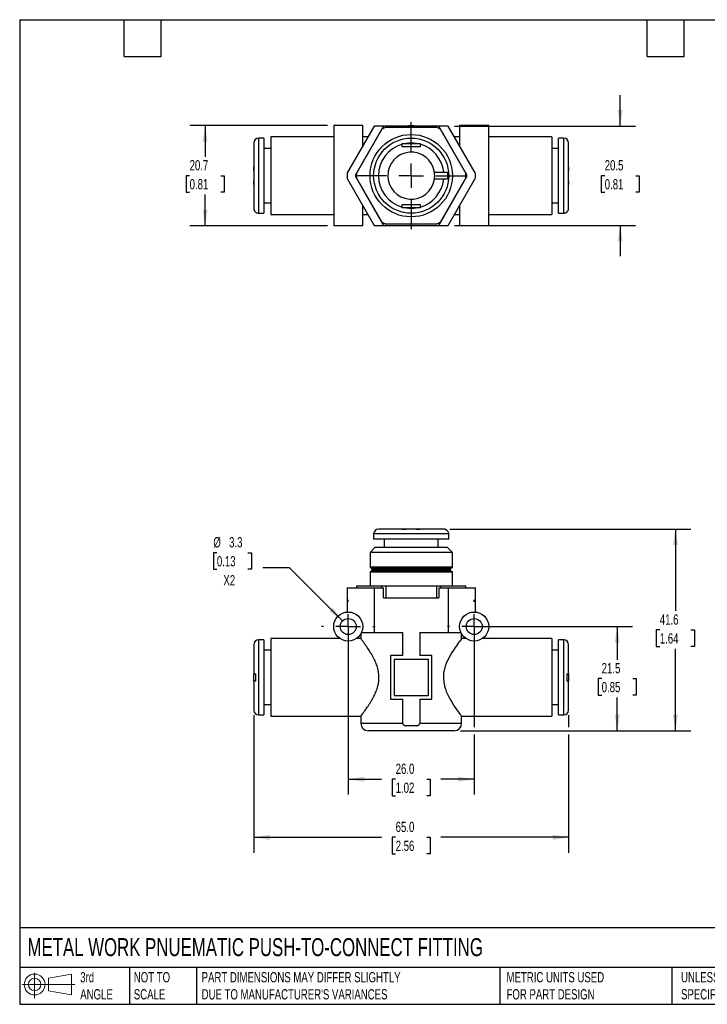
# Model space of a CAD drawing. Header units: millimetres. Extents: x 6 to 273, y 6 to 210.
# Tile 1 of 2: x 6 to 148, y 6 to 210. Entities that reach past the tile are written whole.
import ezdxf

# ---------------------------------------------------------------- set-up
doc = ezdxf.new("R2010")
doc.units = ezdxf.units.MM
doc.linetypes.add('SLD-Center', pattern=[19.05, 15.24, -1.27, 1.27, -1.27])
doc.linetypes.add('SLD-Solid', pattern=[0])
doc.layers.add('CENTER', color=40, linetype='SLD-Center')
doc.layers.add('SLD-DEFPOINTS', color=7, linetype='Continuous')
doc.layers.add('DIMENSIONS', color=140, linetype='SLD-Solid', lineweight=25)
doc.layers.add('TEXT', color=140, linetype='SLD-Solid', lineweight=25)
doc.styles.add('SLDTEXTSTYLE0', font='TXT', dxfattribs={"width": 0.7})
doc.dimstyles.new('SLDDIMSTYLE0', dxfattribs={"dimtxt": 2.158008, "dimasz": 3.302, "dimexe": 0, "dimexo": 0.0625, "dimgap": 0.539502, "dimtad": 0, "dimtih": 1, "dimtoh": 1, "dimdec": 1, "dimrnd": 1e-09, "dimzin": 12, "dimdsep": 46, "dimtxsty": 'SLDTEXTSTYLE0', "dimsah": 1, "dimcen": 0, "dimadec": 0, "dimazin": 3, "dimtfac": 1, "dimtdec": 1, "dimtofl": 0, "dimtmove": 0, "dimatfit": 3, "dimfxl": 0, "dimfrac": 2, "dimtolj": 1, "dimtzin": 12, "dimarcsym": 0})
doc.dimstyles.new('SLDDIMSTYLE1', dxfattribs={"dimtxt": 2.158008, "dimasz": 3.302, "dimexe": 0, "dimexo": 0.0625, "dimgap": 0.539502, "dimtad": 0, "dimtih": 1, "dimtoh": 1, "dimdec": 1, "dimrnd": 1e-09, "dimzin": 4, "dimdsep": 46, "dimtxsty": 'SLDTEXTSTYLE0', "dimsah": 1, "dimcen": 0.09, "dimadec": 0, "dimazin": 1, "dimtfac": 1, "dimtdec": 1, "dimtofl": 0, "dimtmove": 0, "dimatfit": 3, "dimfxl": 0, "dimfrac": 2, "dimtolj": 1, "dimtzin": 12, "dimarcsym": 0})
doc.dimstyles.new('SLDDIMSTYLE2', dxfattribs={"dimtxt": 2.158008, "dimasz": 3.302, "dimexe": 0, "dimexo": 0.0625, "dimgap": 0.539502, "dimtad": 0, "dimtih": 1, "dimtoh": 1, "dimdec": 1, "dimrnd": 1e-09, "dimzin": 12, "dimdsep": 46, "dimtxsty": 'SLDTEXTSTYLE0', "dimsah": 1, "dimcen": 0.09, "dimadec": 0, "dimazin": 3, "dimtfac": 1, "dimtdec": 1, "dimtofl": 0, "dimtmove": 0, "dimatfit": 3, "dimfxl": 0, "dimfrac": 2, "dimtolj": 1, "dimtzin": 12, "dimarcsym": 0})
doc.dimstyles.new('SLDDIMSTYLE5', dxfattribs={"dimtxt": 2.158008, "dimasz": 3.302, "dimexe": 0, "dimexo": 0.0625, "dimgap": 0.539502, "dimtad": 0, "dimtih": 1, "dimtoh": 1, "dimdec": 1, "dimrnd": 1e-09, "dimzin": 12, "dimdsep": 46, "dimtxsty": 'SLDTEXTSTYLE0', "dimsah": 1, "dimcen": 0.09, "dimadec": 0, "dimazin": 3, "dimtfac": 1, "dimtdec": 1, "dimtmove": 0, "dimatfit": 0, "dimfxl": 0, "dimfrac": 2, "dimtolj": 1, "dimtzin": 12, "dimarcsym": 0})

# ---------------------------------------------------------------- blocks, each defined once
blk = doc.blocks.new('Block11')
at = {"color": 7, "linetype": 'SLD-Solid', "lineweight": 18}
for p, q in [((2.59, 5.31), (2.59, 0)), ((5.48, 4.17), (10.18, 5.03)), ((5.48, 1.6), (5.48, 4.17)), ((10.18, 5.03), (10.18, 0.73)), ((0, 2.88), (10.87, 2.88)), ((5.48, 1.6), (10.18, 0.73))]:
    blk.add_line(p, q, dxfattribs=at)
for radius in [2.15, 1.29]:
    blk.add_circle((2.59, 2.88), radius, dxfattribs=at)
blk = doc.blocks.new('Block12')
at = {"layer": 'SLD-DEFPOINTS'}
blk.add_blockref('Block11', (0, 0), dxfattribs=at)
blk = doc.blocks.new('_D')
at = {"layer": 'DIMENSIONS'}
for p, q in [((47.06, 99.55), (46.33, 99.55)), ((46.33, 99.55), (46.33, 96.12)), ((53.47, 99.55), (54.19, 99.55)), ((54.19, 99.55), (54.19, 96.12)), ((46.33, 96.12), (47.06, 96.12)), ((54.19, 96.12), (53.47, 96.12)), ((62.06, 96.41), (56.51, 96.41)), ((73, 85.48), (62.06, 96.41))]:
    blk.add_line(p, q, dxfattribs=at)
blk.add_solid([(73, 85.48), (71.02, 88.17), (70.3, 87.45)], dxfattribs=at)
at = {"layer": 'DIMENSIONS', "char_height": 2.117, "attachment_point": 1, "style": 'SLDTEXTSTYLE0'}
for s, insert in [('%%c', (46.33, 102.76)), ('3.3', (49.58, 102.76)), ('0.13', (47.06, 98.84)), ('X2', (48.4, 94.93))]:
    blk.add_mtext(s, dxfattribs=dict(at, insert=insert))
blk = doc.blocks.new('_D_1')
at = {"layer": 'DIMENSIONS'}
for p, q in [((74.17, 83.04), (74.17, 49.63)), ((100.17, 83.04), (100.17, 63.57)), ((100.17, 62.05), (100.17, 49.63)), ((74.17, 52.81), (81.04, 52.81)), ((83.96, 52.81), (83.23, 52.81)), ((83.23, 52.81), (83.23, 49.38)), ((90.37, 52.81), (91.1, 52.81)), ((91.1, 52.81), (91.1, 49.38)), ((100.17, 52.81), (93.3, 52.81)), ((83.23, 49.38), (83.96, 49.38)), ((91.1, 49.38), (90.37, 49.38))]:
    blk.add_line(p, q, dxfattribs=at)
for points in [[(74.17, 52.81), (77.47, 52.3), (77.47, 53.32)], [(100.17, 52.81), (96.86, 53.32), (96.86, 52.3)]]:
    blk.add_solid(points, dxfattribs=at)
at = {"layer": 'DIMENSIONS', "char_height": 2.117, "attachment_point": 1, "style": 'SLDTEXTSTYLE0'}
for s, insert in [('26.0', (83.96, 56.02)), ('1.02', (83.96, 52.11))]:
    blk.add_mtext(s, dxfattribs=dict(at, insert=insert))
blk = doc.blocks.new('_D_2')
at = {"layer": 'DIMENSIONS'}
for p, q in [((54.67, 66.05), (54.67, 37.63)), ((119.67, 66.05), (119.67, 63.57)), ((119.67, 62.05), (119.67, 37.63)), ((54.67, 40.81), (81.04, 40.81)), ((83.96, 40.81), (83.23, 40.81)), ((83.23, 40.81), (83.23, 37.38)), ((90.37, 40.81), (91.1, 40.81)), ((91.1, 40.81), (91.1, 37.38)), ((119.67, 40.81), (93.3, 40.81)), ((83.23, 37.38), (83.96, 37.38)), ((91.1, 37.38), (90.37, 37.38))]:
    blk.add_line(p, q, dxfattribs=at)
for points in [[(54.67, 40.81), (57.97, 40.3), (57.97, 41.32)], [(119.67, 40.81), (116.36, 41.32), (116.36, 40.3)]]:
    blk.add_solid(points, dxfattribs=at)
at = {"layer": 'DIMENSIONS', "char_height": 2.117, "attachment_point": 1, "style": 'SLDTEXTSTYLE0'}
for s, insert in [('65.0', (83.96, 44.02)), ('2.56', (83.96, 40.11))]:
    blk.add_mtext(s, dxfattribs=dict(at, insert=insert))
blk = doc.blocks.new('_D_3')
at = {"layer": 'DIMENSIONS'}
for p, q in [((101.44, 84.31), (132.87, 84.31)), ((129.7, 84.31), (129.7, 77.47)), ((126.49, 73.56), (125.77, 73.56)), ((125.77, 73.56), (125.77, 70.13)), ((132.9, 73.56), (133.63, 73.56)), ((133.63, 73.56), (133.63, 70.13)), ((125.77, 70.13), (126.49, 70.13)), ((129.7, 62.81), (129.7, 69.65)), ((133.63, 70.13), (132.9, 70.13)), ((97.34, 62.81), (132.87, 62.81))]:
    blk.add_line(p, q, dxfattribs=at)
for points in [[(129.7, 84.31), (129.19, 81.01), (130.21, 81.01)], [(129.7, 62.81), (130.21, 66.11), (129.19, 66.11)]]:
    blk.add_solid(points, dxfattribs=at)
at = {"layer": 'DIMENSIONS', "char_height": 2.117, "attachment_point": 1, "style": 'SLDTEXTSTYLE0'}
for s, insert in [('21.5', (126.49, 76.77)), ('0.85', (126.49, 72.86))]:
    blk.add_mtext(s, dxfattribs=dict(at, insert=insert))
blk = doc.blocks.new('_D_4')
at = {"layer": 'DIMENSIONS'}
for p, q in [((95.14, 104.41), (144.87, 104.41)), ((141.7, 104.41), (141.7, 87.52)), ((138.49, 83.61), (137.77, 83.61)), ((137.77, 83.61), (137.77, 80.18)), ((144.9, 83.61), (145.63, 83.61)), ((145.63, 83.61), (145.63, 80.18)), ((137.77, 80.18), (138.49, 80.18)), ((141.7, 62.81), (141.7, 79.7)), ((145.63, 80.18), (144.9, 80.18)), ((97.34, 62.81), (144.87, 62.81))]:
    blk.add_line(p, q, dxfattribs=at)
for points in [[(141.7, 104.41), (141.19, 101.11), (142.21, 101.11)], [(141.7, 62.81), (142.21, 66.11), (141.19, 66.11)]]:
    blk.add_solid(points, dxfattribs=at)
at = {"layer": 'DIMENSIONS', "char_height": 2.117, "attachment_point": 1, "style": 'SLDTEXTSTYLE0'}
for s, insert in [('41.6', (138.49, 86.82)), ('1.64', (138.49, 82.91))]:
    blk.add_mtext(s, dxfattribs=dict(at, insert=insert))
blk = doc.blocks.new('SW_CENTERMARKSYMBOL_0')
at = {"layer": 'CENTER', "color": 0}
for p, q in [((0, 5.08), (0, 5.54)), ((0, 0), (0, 2.54)), ((-5.08, 0), (-5.54, 0)), ((0, 0), (-2.54, 0)), ((0, 0), (0, -2.54)), ((0, 0), (2.54, 0)), ((5.08, 0), (5.54, 0)), ((0, -5.08), (0, -5.54))]:
    blk.add_line(p, q, dxfattribs=at)
blk = doc.blocks.new('SW_CENTERMARKSYMBOL_1')
at = {"layer": 'CENTER', "color": 0}
for p, q in [((0, 5.08), (0, 5.54)), ((0, 0), (0, 2.54)), ((-5.08, 0), (-5.54, 0)), ((0, 0), (-2.54, 0)), ((0, 0), (0, -2.54)), ((0, 0), (2.54, 0)), ((5.08, 0), (5.54, 0)), ((0, -5.08), (0, -5.54))]:
    blk.add_line(p, q, dxfattribs=at)
blk = doc.blocks.new('_D_7')
at = {"layer": 'DIMENSIONS'}
for p, q in [((69.9, 187.71), (41.46, 187.71)), ((44.63, 187.71), (44.63, 181.27)), ((41.43, 177.36), (40.7, 177.36)), ((40.7, 177.36), (40.7, 173.93)), ((47.84, 177.36), (48.56, 177.36)), ((48.56, 177.36), (48.56, 173.93)), ((40.7, 173.93), (41.43, 173.93)), ((44.63, 167.01), (44.63, 173.44)), ((48.56, 173.93), (47.84, 173.93)), ((69.9, 167.01), (41.46, 167.01))]:
    blk.add_line(p, q, dxfattribs=at)
for points in [[(44.63, 187.71), (44.13, 184.4), (45.14, 184.4)], [(44.63, 167.01), (45.14, 170.31), (44.13, 170.31)]]:
    blk.add_solid(points, dxfattribs=at)
at = {"layer": 'DIMENSIONS', "char_height": 2.117, "attachment_point": 1, "style": 'SLDTEXTSTYLE0'}
for s, insert in [('20.7', (41.43, 180.57)), ('0.81', (41.43, 176.65))]:
    blk.add_mtext(s, dxfattribs=dict(at, insert=insert))
blk = doc.blocks.new('_D_8')
at = {"layer": 'DIMENSIONS'}
for p, q in [((130.32, 187.61), (130.32, 193.96)), ((96.09, 187.61), (133.5, 187.61)), ((127.12, 177.36), (126.39, 177.36)), ((126.39, 177.36), (126.39, 173.93)), ((133.53, 177.36), (134.25, 177.36)), ((134.25, 177.36), (134.25, 173.93)), ((126.39, 173.93), (127.12, 173.93)), ((134.25, 173.93), (133.53, 173.93)), ((96.09, 167.11), (133.5, 167.11)), ((130.32, 167.11), (130.32, 160.76))]:
    blk.add_line(p, q, dxfattribs=at)
for points in [[(130.32, 187.61), (130.83, 190.91), (129.81, 190.91)], [(130.32, 167.11), (129.81, 163.8), (130.83, 163.8)]]:
    blk.add_solid(points, dxfattribs=at)
at = {"layer": 'DIMENSIONS', "char_height": 2.117, "attachment_point": 1, "style": 'SLDTEXTSTYLE0'}
for s, insert in [('20.5', (127.12, 180.57)), ('0.81', (127.12, 176.65))]:
    blk.add_mtext(s, dxfattribs=dict(at, insert=insert))
blk = doc.blocks.new('SW_CENTERMARKSYMBOL_3')
at = {"layer": 'CENTER', "color": 0}
for p, q in [((0, 5.08), (0, 11.04)), ((0, 0), (0, 2.54)), ((-5.08, 0), (-11.04, 0)), ((0, 0), (-2.54, 0)), ((0, 0), (0, -2.54)), ((0, 0), (2.54, 0)), ((5.08, 0), (11.04, 0)), ((0, -5.08), (0, -11.04))]:
    blk.add_line(p, q, dxfattribs=at)

msp = doc.modelspace()

# ---------------------------------------------------------------- linework, layer by layer
for p, q in [((71.17, 187.71), (71.17, 167.01)), ((77.17, 187.71), (71.17, 187.71)), ((79.52, 187.61), (73.93, 177.93)), ((81.48, 187.61), (75.67, 177.54)), ((77.17, 183.54), (77.17, 187.71)), ((81.48, 187.61), (79.52, 187.61)), ((92.85, 187.61), (81.48, 187.61)), ((81.9, 187.36), (92.43, 187.36)), ((98.66, 177.54), (92.85, 187.61)), ((94.82, 187.61), (92.85, 187.61)), ((100.4, 177.93), (94.82, 187.61)), ((97.17, 187.71), (97.17, 183.54)), ((103.17, 187.71), (97.17, 187.71)), ((103.17, 167.01), (103.17, 187.71)), ((56.77, 185.11), (55.67, 185.11)), ((55.67, 185.11), (55.67, 169.61)), ((56.77, 185.11), (56.77, 169.61)), ((71.17, 185.36), (58.17, 185.36)), ((58.17, 185.36), (58.17, 169.36)), ((75.87, 177.8), (81.14, 186.91)), ((78.22, 185.36), (77.17, 185.36)), ((93.19, 186.91), (98.46, 177.8)), ((97.17, 185.36), (96.11, 185.36)), ((116.17, 185.36), (103.17, 185.36)), ((116.17, 185.36), (116.17, 169.36)), ((118.67, 185.11), (117.57, 185.11)), ((117.57, 169.61), (117.57, 185.11)), ((118.67, 169.61), (118.67, 185.11)), ((54.67, 184.11), (54.67, 179.21)), ((58.17, 182.96), (56.77, 182.96)), ((85.32, 183.33), (85.32, 183.85)), ((89.02, 183.33), (85.32, 183.33)), ((86.13, 184.03), (88.2, 184.03)), ((89.02, 183.85), (89.02, 183.33)), ((117.57, 182.96), (116.17, 182.96)), ((119.67, 179.21), (119.67, 184.11)), ((54.67, 178.39), (54.67, 179.21)), ((119.67, 179.21), (119.67, 178.39)), ((54.67, 178.39), (54.67, 176.32)), ((75.67, 177.17), (81.48, 167.11)), ((81.14, 167.8), (75.87, 176.91)), ((91.96, 178.11), (93.87, 178.11)), ((92.85, 167.11), (98.66, 177.17)), ((98.46, 176.91), (93.19, 167.8)), ((119.67, 176.32), (119.67, 178.39)), ((54.67, 175.51), (54.67, 176.32)), ((54.67, 175.51), (54.67, 170.65)), ((73.93, 176.78), (79.52, 167.11)), ((93.87, 176.61), (91.96, 176.61)), ((94.82, 167.11), (100.4, 176.78)), ((119.67, 176.32), (119.67, 175.51)), ((119.67, 170.65), (119.67, 175.51)), ((56.77, 171.76), (58.17, 171.76)), ((77.17, 167.01), (77.17, 171.18)), ((85.32, 171.39), (89.02, 171.39)), ((85.32, 170.86), (85.32, 171.39)), ((89.02, 171.39), (89.02, 170.86)), ((97.17, 171.18), (97.17, 167.01)), ((116.17, 171.76), (117.57, 171.76)), ((55.07, 169.81), (55.07, 169.84)), ((55.67, 169.61), (56.77, 169.61)), ((58.17, 169.36), (71.17, 169.36)), ((77.17, 169.36), (78.22, 169.36)), ((88.2, 170.69), (86.13, 170.69)), ((96.11, 169.36), (97.17, 169.36)), ((103.17, 169.36), (116.17, 169.36)), ((117.57, 169.61), (118.67, 169.61)), ((119.27, 169.84), (119.27, 169.81)), ((77.17, 167.01), (71.17, 167.01)), ((79.52, 167.11), (81.48, 167.11)), ((81.48, 167.11), (92.85, 167.11)), ((92.43, 167.36), (81.9, 167.36)), ((92.85, 167.11), (94.82, 167.11)), ((103.17, 167.01), (97.17, 167.01)), ((85.32, 104.41), (80.42, 104.41)), ((85.32, 104.41), (86.13, 104.41)), ((88.2, 104.41), (86.13, 104.41)), ((88.2, 104.41), (89.02, 104.41)), ((93.87, 104.41), (89.02, 104.41)), ((94.68, 104.01), (94.72, 104.01)), ((79.42, 103.41), (79.42, 102.31)), ((94.92, 103.41), (79.42, 103.41)), ((94.92, 102.31), (79.42, 102.31)), ((81.57, 102.31), (81.57, 100.61)), ((92.77, 100.61), (92.77, 102.31)), ((94.92, 102.31), (94.92, 103.41)), ((79.67, 100.61), (78.67, 99.61)), ((78.67, 99.61), (78.67, 96.54)), ((95.67, 99.61), (78.67, 99.61)), ((94.67, 100.61), (79.67, 100.61)), ((95.67, 99.61), (94.67, 100.61)), ((95.67, 96.54), (95.67, 99.61)), ((78.67, 96.54), (78.97, 96.37)), ((95.67, 96.54), (78.67, 96.54)), ((78.97, 95.75), (78.67, 95.58)), ((78.67, 95.58), (78.67, 92.61)), ((78.67, 95.58), (95.67, 95.58)), ((95.37, 96.37), (78.97, 96.37)), ((95.37, 95.75), (78.97, 95.75)), ((79.07, 96.19), (79.07, 95.93)), ((95.27, 96.19), (79.07, 96.19)), ((95.27, 95.93), (79.07, 95.93)), ((95.27, 95.93), (95.27, 96.19)), ((95.37, 96.37), (95.67, 96.54)), ((95.67, 95.58), (95.37, 95.75)), ((95.67, 92.61), (95.67, 95.58)), ((73.92, 92.31), (73.92, 87.3)), ((73.92, 92.31), (73.93, 92.31)), ((73.93, 92.31), (73.93, 87.3)), ((73.93, 92.31), (79.52, 92.31)), ((75.87, 92.61), (75.87, 92.31)), ((75.87, 92.61), (75.87, 92.31)), ((81.14, 92.61), (75.87, 92.61)), ((75.87, 92.61), (75.87, 92.61)), ((79.52, 92.31), (79.52, 83.11)), ((79.52, 92.31), (81.48, 92.31)), ((81.14, 92.31), (81.14, 92.61)), ((81.9, 92.61), (81.14, 92.61)), ((81.48, 90.21), (81.48, 92.31)), ((81.9, 92.61), (81.9, 90.21)), ((92.43, 92.61), (81.9, 92.61)), ((92.43, 90.21), (92.43, 92.61)), ((93.19, 92.61), (92.43, 92.61)), ((92.85, 92.31), (92.85, 90.21)), ((92.85, 92.31), (94.82, 92.31)), ((93.19, 92.61), (93.19, 92.31)), ((98.46, 92.61), (93.19, 92.61)), ((94.82, 92.31), (94.82, 83.11)), ((94.82, 92.31), (100.4, 92.31)), ((98.46, 92.31), (98.46, 92.61)), ((98.47, 92.61), (98.46, 92.61)), ((98.47, 92.31), (98.47, 92.61)), ((100.4, 92.31), (100.4, 87.3)), ((100.4, 92.31), (100.42, 92.31)), ((100.42, 87.3), (100.42, 92.31)), ((81.48, 90.21), (92.85, 90.21)), ((56.77, 81.56), (55.67, 81.56)), ((55.67, 81.56), (55.67, 73.81)), ((56.77, 81.56), (56.77, 73.81)), ((72.51, 81.81), (58.17, 81.81)), ((58.17, 81.81), (58.17, 65.81)), ((76.78, 81.81), (75.82, 81.81)), ((76.77, 82.81), (76.77, 81.79)), ((76.92, 83.11), (79.52, 83.11)), ((79.52, 83.11), (85.41, 83.11)), ((85.41, 78.31), (85.41, 83.11)), ((88.93, 83.11), (94.82, 83.11)), ((88.93, 83.11), (88.93, 78.31)), ((94.82, 83.11), (97.42, 83.11)), ((97.57, 81.81), (97.57, 82.81)), ((98.51, 81.81), (97.57, 81.81)), ((116.17, 81.81), (101.82, 81.81)), ((116.17, 81.81), (116.17, 65.81)), ((118.67, 81.56), (117.57, 81.56)), ((117.57, 73.81), (117.57, 81.56)), ((118.67, 73.81), (118.67, 81.56)), ((54.67, 80.56), (54.67, 80.48)), ((54.67, 80.3), (54.67, 74.56)), ((58.17, 79.41), (56.77, 79.41)), ((117.57, 79.41), (116.17, 79.41)), ((119.67, 80.48), (119.67, 80.56)), ((119.67, 74.56), (119.67, 80.3)), ((82.92, 78.31), (82.92, 69.31)), ((85.41, 78.31), (82.92, 78.31)), ((83.67, 77.56), (90.67, 77.56)), ((83.67, 77.56), (83.67, 70.06)), ((91.42, 78.31), (88.93, 78.31)), ((90.67, 77.56), (90.67, 70.06)), ((91.42, 69.31), (91.42, 78.31)), ((54.67, 73.06), (54.67, 74.56)), ((55.07, 73.06), (55.07, 74.56)), ((55.67, 73.81), (55.67, 66.06)), ((56.77, 73.81), (56.77, 66.06)), ((117.57, 66.06), (117.57, 73.81)), ((118.67, 66.06), (118.67, 73.81)), ((119.27, 74.56), (119.27, 73.06)), ((119.67, 74.56), (119.67, 73.06)), ((54.67, 73.06), (54.67, 67.32)), ((119.67, 67.32), (119.67, 73.06)), ((82.92, 69.31), (85.41, 69.31)), ((83.67, 70.06), (90.67, 70.06)), ((85.41, 64.31), (85.41, 69.31)), ((88.93, 69.31), (91.42, 69.31)), ((88.93, 69.31), (88.93, 64.31)), ((54.67, 67.14), (54.67, 67.06)), ((56.77, 68.21), (58.17, 68.21)), ((116.17, 68.21), (117.57, 68.21)), ((119.67, 67.06), (119.67, 67.14)), ((55.67, 66.06), (56.77, 66.06)), ((58.17, 65.81), (76.77, 65.81)), ((76.77, 65.81), (76.77, 64.31)), ((97.57, 64.31), (97.57, 65.81)), ((97.57, 65.81), (116.17, 65.81)), ((117.57, 66.06), (118.67, 66.06)), ((85.41, 64.31), (76.77, 64.31)), ((88.31, 63.81), (86.02, 63.81)), ((97.57, 64.31), (88.93, 64.31)), ((96.07, 62.81), (78.27, 62.81))]:
    msp.add_line(p, q)
at = {"flags": 128}
msp.add_lwpolyline([(97.55, 81.79), (97.54, 81.77), (97.39, 81.58), (97.14, 81.25), (96.95, 80.99), (96.73, 80.69), (96.49, 80.34), (96.22, 79.96), (95.89, 79.47), (95.56, 78.93), (95.21, 78.34), (94.87, 77.7), (94.41, 76.69), (94.21, 76.14), (94.04, 75.57), (93.87, 74.69), (93.81, 73.77), (93.88, 72.88), (94.06, 71.99), (94.22, 71.45), (94.41, 70.92), (94.87, 69.92), (95.16, 69.37), (95.46, 68.85), (95.77, 68.35), (96.07, 67.89), (96.53, 67.21), (96.94, 66.64), (97.23, 66.25), (97.45, 65.97), (97.53, 65.85), (97.57, 65.81), (97.57, 65.81)], dxfattribs=at)
for centre, radius in [((87.17, 177.36), 8.5), ((87.17, 177.36), 7.75), ((74.17, 84.31), 3), ((74.17, 84.31), 1.65), ((100.17, 84.31), 3), ((100.17, 84.31), 1.65)]:
    msp.add_circle(centre, radius)
for centre, radius, start, end in [((87.17, 177.36), 11.3, 117.7539, 122.2461), ((87.17, 177.36), 10.31, 83.6033, 96.3967), ((87.17, 177.36), 11.3, 57.7539, 62.2461), ((55.67, 184.11), 1, 90, 180), ((118.67, 184.11), 1, 0, 90), ((87.17, 177.36), 6.75, 105.9068, 254.0932), ((87.17, 177.36), 6.75, 81.17, 98.83), ((87.17, 177.36), 6.75, 6.3794, 74.0932), ((87.17, 177.36), 4.85, 8.8959, 351.1041), ((87.17, 177.36), 13.25, 177.5271, 182.4729), ((87.17, 177.36), 11.5, 179.0834, 180.9166), ((87.17, 177.36), 11.3, 177.7539, 182.2461), ((87.17, 177.36), 4.85, 351.1041, 8.8959), ((87.17, 177.36), 7.55, 354.299, 5.701), ((87.17, 177.36), 11.3, 357.7539, 2.2461), ((87.17, 177.36), 11.5, 359.0834, 0.9166), ((87.17, 177.36), 13.25, 357.5271, 2.4729), ((87.17, 177.36), 6.75, 285.9068, 353.6206), ((55.67, 170.61), 1, 233.1301, 270), ((87.17, 177.36), 6.75, 261.17, 278.83), ((118.67, 170.61), 1, 270, 306.8699), ((87.17, 177.36), 11.3, 237.7539, 242.2461), ((87.17, 177.36), 10.31, 263.6033, 276.3967), ((87.17, 177.36), 11.3, 297.7539, 302.2461), ((80.42, 103.41), 1, 90, 180), ((93.92, 103.41), 1, 0, 36.8699), ((78.87, 96.19), 0.2, 360, 60), ((78.87, 95.93), 0.2, 300, 0), ((95.47, 96.19), 0.2, 120, 180), ((95.47, 95.93), 0.2, 180, 240), ((55.67, 80.56), 1, 90, 180), ((118.67, 80.56), 1, 0, 90), ((55.67, 67.06), 1, 180, 270), ((118.67, 67.06), 1, 270, 0), ((78.27, 64.31), 1.5, 180, 270), ((96.07, 64.31), 1.5, 270, 0)]:
    msp.add_arc(centre, radius, start, end)
for points, knots in [([(85.32, 184.03), (85.41, 184.03), (85.59, 184.03), (85.86, 184.03), (86.04, 184.03), (86.13, 184.03)], [0, 0, 0, 0, 0.33131, 0.664352, 1, 1, 1, 1]), ([(88.2, 184.03), (88.34, 184.03), (88.61, 184.03), (88.88, 184.03), (89.02, 184.03)], [0, 0, 0, 0, 0.502443, 1, 1, 1, 1]), ([(54.68, 179.21), (54.68, 179.12), (54.67, 178.94), (54.67, 178.66), (54.67, 178.48), (54.67, 178.39)], [0, 0, 0, 0, 0.33131, 0.664352, 1, 1, 1, 1]), ([(119.67, 178.39), (119.67, 178.53), (119.67, 178.8), (119.66, 179.07), (119.65, 179.21)], [0, 0, 0, 0, 0.5024433, 1, 1, 1, 1]), ([(93.87, 178.11), (93.91, 178.11), (93.98, 178.11), (94.08, 178.11), (94.17, 178.11), (94.26, 178.11), (94.35, 178.11), (94.43, 178.11), (94.5, 178.11), (94.57, 178.11), (94.63, 178.11), (94.66, 178.11), (94.68, 178.11)], [0, 0, 0, 0, 0.111015, 0.219584, 0.325707, 0.429381, 0.530605, 0.62938, 0.725705, 0.819582, 0.911013, 1, 1, 1, 1]), ([(54.67, 176.32), (54.67, 176.18), (54.67, 175.91), (54.68, 175.64), (54.68, 175.51)], [0, 0, 0, 0, 0.5024433, 1, 1, 1, 1]), ([(94.68, 176.61), (94.66, 176.61), (94.62, 176.61), (94.55, 176.61), (94.48, 176.61), (94.39, 176.61), (94.3, 176.61), (94.2, 176.61), (94.1, 176.61), (93.99, 176.61), (93.91, 176.61), (93.87, 176.61)], [0, 0, 0, 0, 0.099027, 0.201071, 0.306135, 0.414222, 0.525333, 0.639468, 0.756625, 0.876803, 1, 1, 1, 1]), ([(119.65, 175.51), (119.65, 175.6), (119.66, 175.78), (119.67, 176.05), (119.67, 176.23), (119.67, 176.32)], [0, 0, 0, 0, 0.3313098, 0.6643518, 1, 1, 1, 1]), ([(54.67, 170.65), (54.67, 170.61), (54.67, 170.54), (54.68, 170.44), (54.71, 170.35), (54.74, 170.26), (54.78, 170.17), (54.83, 170.09), (54.88, 170.02), (54.94, 169.95), (55, 169.89), (55.04, 169.86), (55.07, 169.84)], [0, 0, 0, 0, 0.111015, 0.219584, 0.325707, 0.429381, 0.530605, 0.62938, 0.725705, 0.819582, 0.911013, 1, 1, 1, 1]), ([(86.13, 170.69), (85.99, 170.69), (85.72, 170.69), (85.45, 170.69), (85.32, 170.69)], [0, 0, 0, 0, 0.5024433, 1, 1, 1, 1]), ([(89.02, 170.69), (88.93, 170.69), (88.75, 170.69), (88.47, 170.69), (88.29, 170.69), (88.2, 170.69)], [0, 0, 0, 0, 0.33131, 0.664352, 1, 1, 1, 1]), ([(119.27, 169.84), (119.29, 169.86), (119.34, 169.9), (119.41, 169.97), (119.47, 170.04), (119.52, 170.13), (119.57, 170.22), (119.61, 170.32), (119.64, 170.42), (119.66, 170.53), (119.66, 170.61), (119.67, 170.65)], [0, 0, 0, 0, 0.0990274, 0.2010713, 0.3061354, 0.4142223, 0.5253331, 0.6394677, 0.7566252, 0.8768035, 1, 1, 1, 1]), ([(86.13, 104.41), (85.99, 104.41), (85.72, 104.41), (85.45, 104.4), (85.32, 104.39)], [0, 0, 0, 0, 0.5024433, 1, 1, 1, 1]), ([(89.02, 104.39), (88.93, 104.4), (88.75, 104.41), (88.47, 104.41), (88.29, 104.41), (88.2, 104.41)], [0, 0, 0, 0, 0.33131, 0.664352, 1, 1, 1, 1]), ([(94.68, 104.01), (94.66, 104.03), (94.62, 104.08), (94.55, 104.15), (94.48, 104.21), (94.39, 104.27), (94.3, 104.32), (94.2, 104.36), (94.1, 104.39), (93.99, 104.41), (93.91, 104.41), (93.87, 104.41)], [0, 0, 0, 0, 0.099027, 0.201071, 0.306135, 0.414222, 0.525333, 0.639468, 0.756625, 0.876803, 1, 1, 1, 1]), ([(76.78, 65.83), (76.78, 65.83), (76.78, 65.83), (76.92, 66.02), (77.14, 66.3), (77.38, 66.62), (77.6, 66.93), (77.84, 67.27), (78.12, 67.67), (78.43, 68.14), (78.78, 68.68), (79.12, 69.27), (79.52, 70.01), (79.86, 70.75), (80.13, 71.48), (80.33, 72.14), (80.48, 72.93), (80.54, 73.84), (80.47, 74.75), (80.31, 75.53), (80.12, 76.18), (79.86, 76.88), (79.53, 77.58), (79.17, 78.26), (78.87, 78.78), (78.56, 79.28), (78.2, 79.84), (77.79, 80.43), (77.39, 80.98), (77.08, 81.4), (76.87, 81.67), (76.77, 81.81), (76.78, 81.79), (76.78, 81.79)], [0, 0, 0, 0, 0.030181, 0.072271, 0.115588, 0.140642, 0.165701, 0.19147, 0.217241, 0.247523, 0.277806, 0.30897, 0.340131, 0.385713, 0.409081, 0.432443, 0.466429, 0.50136, 0.535249, 0.570128, 0.592305, 0.614487, 0.659957, 0.686744, 0.713533, 0.740919, 0.768304, 0.812897, 0.858339, 0.8986, 0.939775, 0.981638, 1, 1, 1, 1]), ([(54.67, 80.48), (54.67, 80.48), (54.67, 80.48), (54.68, 80.48), (54.68, 80.48)], [0, 0, 0, 0, 0.5024433, 1, 1, 1, 1]), ([(119.65, 80.48), (119.65, 80.48), (119.66, 80.48), (119.67, 80.48), (119.67, 80.48), (119.67, 80.48)], [0, 0, 0, 0, 0.3313098, 0.6643518, 1, 1, 1, 1]), ([(54.67, 74.56), (54.67, 74.56), (54.67, 74.56), (54.68, 74.56), (54.71, 74.56), (54.74, 74.56), (54.78, 74.56), (54.83, 74.56), (54.88, 74.56), (54.94, 74.56), (55, 74.56), (55.04, 74.56), (55.07, 74.56)], [0, 0, 0, 0, 0.111015, 0.219584, 0.325707, 0.429381, 0.530605, 0.62938, 0.725705, 0.819582, 0.911013, 1, 1, 1, 1]), ([(119.27, 74.56), (119.29, 74.56), (119.34, 74.56), (119.41, 74.56), (119.47, 74.56), (119.52, 74.56), (119.57, 74.56), (119.61, 74.56), (119.64, 74.56), (119.66, 74.56), (119.66, 74.56), (119.67, 74.56)], [0, 0, 0, 0, 0.0990274, 0.2010713, 0.3061354, 0.4142223, 0.5253331, 0.6394677, 0.7566252, 0.8768035, 1, 1, 1, 1]), ([(55.07, 73.06), (55.04, 73.06), (54.99, 73.06), (54.93, 73.06), (54.86, 73.06), (54.81, 73.06), (54.76, 73.06), (54.72, 73.06), (54.69, 73.06), (54.67, 73.06), (54.67, 73.06), (54.67, 73.06)], [0, 0, 0, 0, 0.0990274, 0.2010713, 0.3061354, 0.4142223, 0.5253331, 0.6394677, 0.7566252, 0.8768035, 1, 1, 1, 1]), ([(119.67, 73.06), (119.66, 73.06), (119.66, 73.06), (119.65, 73.06), (119.62, 73.06), (119.59, 73.06), (119.55, 73.06), (119.5, 73.06), (119.45, 73.06), (119.39, 73.06), (119.33, 73.06), (119.29, 73.06), (119.27, 73.06)], [0, 0, 0, 0, 0.111015, 0.219584, 0.325707, 0.429381, 0.530605, 0.62938, 0.725705, 0.819582, 0.911013, 1, 1, 1, 1]), ([(54.68, 67.14), (54.68, 67.14), (54.67, 67.14), (54.67, 67.14), (54.67, 67.14), (54.67, 67.14)], [0, 0, 0, 0, 0.3313098, 0.6643518, 1, 1, 1, 1]), ([(119.67, 67.14), (119.67, 67.14), (119.67, 67.14), (119.66, 67.14), (119.65, 67.14)], [0, 0, 0, 0, 0.5024433, 1, 1, 1, 1]), ([(85.41, 64.31), (85.41, 64.29), (85.41, 64.26), (85.42, 64.21), (85.45, 64.16), (85.48, 64.11), (85.52, 64.07), (85.58, 64.02), (85.67, 63.96), (85.81, 63.88), (85.94, 63.83), (86.02, 63.81)], [0, 0, 0, 0, 0.059462, 0.120142, 0.184069, 0.252985, 0.328288, 0.411053, 0.502091, 0.728351, 1, 1, 1, 1]), ([(88.31, 63.81), (88.35, 63.82), (88.42, 63.84), (88.51, 63.88), (88.61, 63.93), (88.7, 63.98), (88.79, 64.05), (88.87, 64.13), (88.92, 64.22), (88.92, 64.28), (88.93, 64.31)], [0, 0, 0, 0, 0.131254, 0.248058, 0.3758, 0.499708, 0.652315, 0.781948, 0.894785, 1, 1, 1, 1])]:
    msp.add_open_spline(points, degree=3, knots=knots)
for points in [[(85.32, 183.85), (85.32, 183.91), (85.32, 183.97), (85.32, 184.03)], [(89.02, 184.03), (89.02, 183.97), (89.02, 183.91), (89.02, 183.85)], [(54.67, 179.21), (54.67, 179.21), (54.67, 179.21), (54.68, 179.21)], [(119.65, 179.21), (119.66, 179.21), (119.67, 179.21), (119.67, 179.21)], [(54.68, 175.51), (54.67, 175.51), (54.67, 175.51), (54.67, 175.51)], [(119.67, 175.51), (119.67, 175.51), (119.66, 175.51), (119.65, 175.51)], [(85.32, 170.69), (85.32, 170.74), (85.32, 170.8), (85.32, 170.86)], [(89.02, 170.86), (89.02, 170.8), (89.02, 170.74), (89.02, 170.69)], [(85.32, 104.39), (85.32, 104.4), (85.32, 104.41), (85.32, 104.41)], [(89.02, 104.41), (89.02, 104.41), (89.02, 104.4), (89.02, 104.39)], [(54.68, 80.48), (54.67, 80.42), (54.67, 80.36), (54.67, 80.3)], [(119.67, 80.3), (119.67, 80.36), (119.66, 80.42), (119.65, 80.48)], [(54.67, 67.32), (54.67, 67.26), (54.67, 67.2), (54.68, 67.14)], [(119.65, 67.14), (119.66, 67.2), (119.67, 67.26), (119.67, 67.32)]]:
    msp.add_open_spline(points, degree=3)
at = {"layer": 'TEXT'}
for p, q in [((6.35, 209.55), (273.05, 209.55)), ((6.35, 209.55), (6.35, 6.35)), ((27.94, 201.93), (27.94, 209.55)), ((35.56, 201.93), (35.56, 209.55)), ((135.89, 201.93), (135.89, 209.55)), ((143.51, 201.93), (143.51, 209.55)), ((27.94, 201.93), (35.56, 201.93)), ((135.89, 201.93), (143.51, 201.93)), ((273.05, 22.13), (6.35, 22.13)), ((273.05, 13.97), (6.35, 13.97)), ((29.04, 13.97), (29.04, 6.35)), ((42.84, 13.97), (42.84, 6.35)), ((105.48, 13.97), (105.48, 6.35)), ((141, 13.97), (141, 6.35)), ((6.35, 6.35), (273.05, 6.35))]:
    msp.add_line(p, q, dxfattribs=at)

# ---------------------------------------------------------------- block references
at = {"layer": 'CENTER'}
for name, p in [('SW_CENTERMARKSYMBOL_3', (87.17, 177.36)), ('SW_CENTERMARKSYMBOL_0', (74.17, 84.31)), ('SW_CENTERMARKSYMBOL_1', (100.17, 84.31))]:
    msp.add_blockref(name, p, dxfattribs=at)
at = {"layer": 'SLD-DEFPOINTS'}
msp.add_blockref('Block12', (6.84, 7.55), dxfattribs=at)

# ---------------------------------------------------------------- texts
at = {"layer": 'TEXT', "attachment_point": 1, "style": 'SLDTEXTSTYLE0'}
for s, insert, char_height in [('METAL WORK PNUEMATIC PUSH-TO-CONNECT FITTING', (7.97, 20), 3.7042), ('3rd^JANGLE', (18.85, 13), 2.117), ('NOT TO^JSCALE', (29.91, 13), 2.1167), ("PART DIMENSIONS MAY DIFFER SLIGHTLY ^JDUE TO MANUFACTURER'S VARIANCES", (43.91, 13), 2.1167), ('METRIC UNITS USED ^JFOR PART DESIGN', (106.85, 13), 2.1167), ('UNLESS OTHERWISE ^JSPECIFIED UNITS ARE:', (142.87, 13), 2.1167)]:
    msp.add_mtext(s, dxfattribs=dict(at, insert=insert, char_height=char_height))

# ---------------------------------------------------------------- dimensions: what is measured, and where the dimension line sits
at = {"layer": 'DIMENSIONS'}
for base, p1, p2, dimstyle, picture, middle in [((130.32, 167.11), (94.82, 187.61), (94.82, 167.11), 'SLDDIMSTYLE5', '_D_8', (130.32, 177.36)), ((44.63, 167.01), (71.17, 187.71), (71.17, 167.01), 'SLDDIMSTYLE2', '_D_7', (44.63, 177.36)), ((141.7, 104.41), (96.07, 62.81), (93.87, 104.41), 'SLDDIMSTYLE2', '_D_4', (141.7, 83.61)), ((129.7, 84.31), (96.07, 62.81), (100.17, 84.31), 'SLDDIMSTYLE2', '_D_3', (129.7, 73.56))]:
    dim = msp.add_linear_dim(base=base, p1=p1, p2=p2, angle=90, dimstyle=dimstyle, dxfattribs=at)
    dim.commit()
    dim.dimension.update_dxf_attribs({"geometry": picture, "text_midpoint": middle, "dimtype": 160})
dim = msp.add_diameter_dim_2p(p1=(75.33, 83.14), p2=(73, 85.48), text='<>\\PX2', dimstyle='SLDDIMSTYLE0', dxfattribs=at)
dim.commit()
dim.dimension.update_dxf_attribs({"geometry": '_D', "text_midpoint": (50.26, 97.53), "dimtype": 163})
for base, p1, p2, picture, middle in [((100.17, 52.81), (74.17, 84.31), (100.17, 84.31), '_D_1', (87.17, 52.81)), ((54.67, 40.81), (119.67, 67.32), (54.67, 67.32), '_D_2', (87.17, 40.81))]:
    dim = msp.add_linear_dim(base=base, p1=p1, p2=p2, dimstyle='SLDDIMSTYLE1', dxfattribs=at)
    dim.commit()
    dim.dimension.update_dxf_attribs({"geometry": picture, "text_midpoint": middle, "dimtype": 160})

doc.saveas('drawing.dxf')
